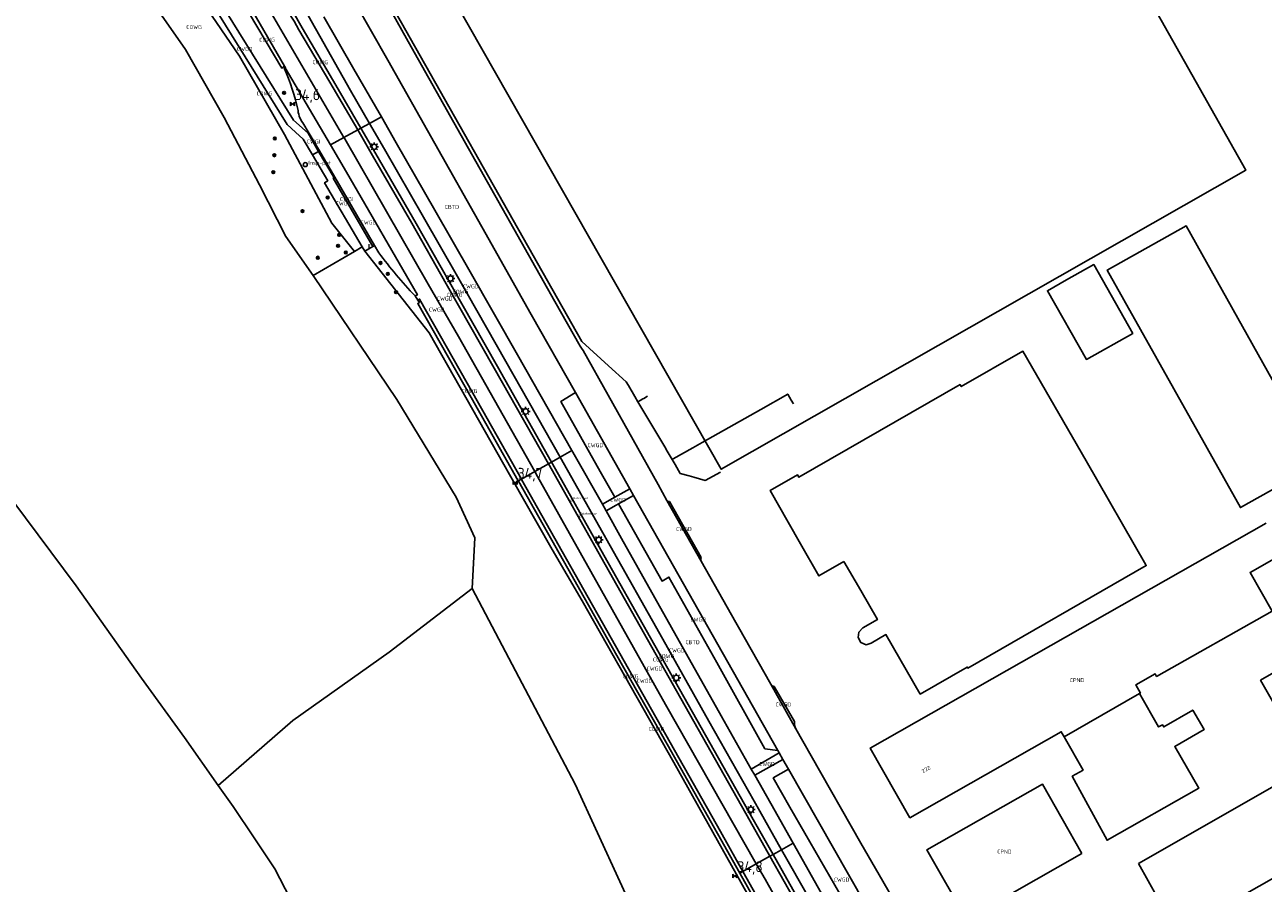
# Model space of a CAD drawing. Extents: x 163074 to 167167, y 441438 to 444019.
# Tile 34 of 49: x 164488 to 164769, y 442863 to 443058. Entities that reach past the tile are written whole.
import ezdxf
from ezdxf.enums import TextEntityAlignment as Align

# ---------------------------------------------------------------- set-up
doc = ezdxf.new("R2010")
doc.units = 0
doc.header["$LTSCALE"] = 4
doc.layers.get('0').update_dxf_attribs({"linetype": 'CONTINUOUS'})
for name, color, linetype in [('CBTD', 7, 'CONTINUOUS'), ('COWG', 7, 'CONTINUOUS'), ('CPND', 7, 'CONTINUOUS'), ('CWGD', 7, 'CONTINUOUS'), ('CWGI', 7, 'CONTINUOUS'), ('G_BTD', 3, 'CONTINUOUS'), ('G_OTD', 32, 'CONTINUOUS'), ('G_OWG', 6, 'CONTINUOUS'), ('G_PND', 1, 'CONTINUOUS'), ('G_WGD', 7, 'CONTINUOUS'), ('G_WGI', 1, 'CONTINUOUS'), ('LSHD', 3, 'CONTINUOUS'), ('NAR', 7, 'CONTINUOUS'), ('PPALHM', 10, 'CONTINUOUS'), ('PVGO', 102, 'CONTINUOUS')]:
    doc.layers.add(name, color=color, linetype=linetype)
doc.layers.add('PPAL', color=7, linetype='CONTINUOUS', true_color=0xbd2877)
doc.layers.add('PPUT', color=7, linetype='CONTINUOUS', true_color=0xbd2877)
doc.styles.add('ISO', font='ISO')
doc.styles.get("Standard").update_dxf_attribs({"font": 'ISO'})

# ---------------------------------------------------------------- blocks, each defined once
blk = doc.blocks.new('boom')
at = {"color": 0}
for radius in [0.315, 0.225, 0.135]:
    blk.add_circle((0, 0), radius, dxfattribs=at)
blk = doc.blocks.new('lichtmast')
at = {"color": 0}
for p, q in [((-0.6, 0), (-1, 0)), ((-0.71, 0.71), (-0.42, 0.42)), ((0, 0.6), (0, 1)), ((0.42, 0.42), (0.71, 0.71)), ((0.6, 0), (1, 0)), ((-0.42, -0.42), (-0.71, -0.71)), ((0, -0.6), (0, -1)), ((0.42, -0.42), (0.71, -0.71))]:
    blk.add_line(p, q, dxfattribs=at)
blk.add_circle((0, 0), 0.6, dxfattribs=at)
blk = doc.blocks.new('klok')
at = {"color": 0}
blk.add_circle((0, 0), 0.45, dxfattribs=at)
at = {"style": 'ISO'}
blk.add_attdef('KLOK', (0.7, 0), '', height=0.9, dxfattribs=at)
blk = doc.blocks.new('haltepaal')
at = {"linetype": 'ByBlock', "lineweight": -2}
h = blk.add_hatch(color=0, dxfattribs=at)
h.dxf.hatch_style = 1
h.paths.add_polyline_path([(0.15, 0.45), (0.45, 0.45), (0.45, 0.8), (-0.15, 0.8), (-0.15, -0.1), (0, -0.1, -0.414214), (-0.1, 0, -1), (0.1, 0, -0.414214), (0, -0.1), (0.15, -0.1)])
h.paths.add_polyline_path([(0.15, 0.5), (0.15, 0.75), (0.4, 0.75), (0.4, 0.5)], flags=16)
at = {"linetype": 'ByBlock', "lineweight": -2, "true_color": 0x681648}
h = blk.add_hatch(color=219, dxfattribs=at)
h.dxf.hatch_style = 1
h.paths.add_polyline_path([(0.1, 0, 1), (-0.1, 0, 1)])
at = {"color": 0, "linetype": 'ByBlock', "lineweight": -2}
blk.add_attdef('HALTEPAAL', (0.5, 0.35), '', height=0.5, dxfattribs=at)
blk = doc.blocks.new('waterleidingput')
at = {"linetype": 'ByBlock', "lineweight": -2}
h = blk.add_hatch(color=0, dxfattribs=at)
h.dxf.hatch_style = 1
edge = h.paths.add_edge_path()
edge.add_spline(control_points=[(0.44, 0), (0.44, 0.04), (0.43, 0.09), (0.36, 0.2), (0.28, 0.26), (0.09, 0.32), (-0.02, 0.33), (-0.22, 0.29), (-0.31, 0.24), (-0.42, 0.12), (-0.44, 0.06), (-0.44, -0.06), (-0.42, -0.12), (-0.33, -0.22), (-0.28, -0.26), (-0.1, -0.33), (0.04, -0.33), (0.27, -0.27), (0.37, -0.2), (0.43, -0.08), (0.44, -0.04), (0.44, 0)], knot_values=[0, 0, 0, 0, 0.380029, 0.380029, 1.118666, 1.118666, 1.857303, 1.857303, 2.59594, 2.59594, 3.13294, 3.13294, 3.66994, 3.66994, 4.20694, 4.20694, 5.079565, 5.079565, 5.952189, 5.952189, 6.283185, 6.283185, 6.283185, 6.283185], degree=3, periodic=0)
edge = h.paths.add_edge_path(flags=16)
edge.add_ellipse((0, 0), major_axis=(0.392, 0), ratio=0.689655, start_angle=0, end_angle=360)
h = blk.add_hatch(color=0, dxfattribs=at)
h.dxf.hatch_style = 1
h.paths.add_polyline_path([(-0.05, -0.09, -0.141608), (-0.09, -0.05), (-0.1, -0.09), (-0.17, 0.17), (-0.22, 0.17), (-0.13, -0.17), (-0.08, -0.17)])
at = {"linetype": 'ByBlock', "lineweight": -2, "true_color": 0x104b6e}
h = blk.add_hatch(color=156, dxfattribs=at)
h.dxf.hatch_style = 1
h.paths.add_polyline_path([(0.1, 0, 1), (-0.1, 0, 1)])
at = {"linetype": 'ByBlock', "lineweight": -2}
h = blk.add_hatch(color=0, dxfattribs=at)
h.dxf.hatch_style = 1
h.paths.add_polyline_path([(0.02, 0.17), (-0.03, 0.17), (-0.05, 0.09, -0.269854), (0.05, 0.09)])
h = blk.add_hatch(color=0, dxfattribs=at)
h.dxf.hatch_style = 1
h.paths.add_polyline_path([(0.23, 0.17), (0.17, 0.17), (0.1, -0.09), (0.09, -0.05, -0.141608), (0.05, -0.09), (0.07, -0.17), (0.12, -0.17)])
at = {"color": 0, "linetype": 'ByBlock', "lineweight": -2}
blk.add_attdef('WATERLEIDINGPUT', (0.5, 0.35), '', height=0.5, dxfattribs=at)
blk = doc.blocks.new('kilometerpaal')
at = {"color": 0}
for p, q in [((-0.44, 0.44), (0.44, -0.44)), ((-0.44, -0.44), (-0.44, 0.44)), ((0.44, 0.44), (-0.44, -0.44)), ((0.44, -0.44), (0.44, 0.44))]:
    blk.add_line(p, q, dxfattribs=at)
at = {"color": 0, "style": 'ISO'}
blk.add_attdef('KILOMETERPAAL', (0.59, 0.87), '', height=2.5, dxfattribs=at)

msp = doc.modelspace()

# ---------------------------------------------------------------- linework, layer by layer
at = {"layer": 'G_BTD', "linetype": 'Continuous', "transparency": 33554687}
for points in [[(164381.277, 443081.529), (164382.359, 443080.322), (164418.799, 443035.483), (164450.211, 442995.251), (164461.984, 442979.877), (164479.261, 442957.481), (164499.417, 442930.466), (164514.301, 442909.477), (164524.064, 442895.934), (164531.698, 442885.091)], [(164553.271, 443000.986), (164572.321, 442972.806), (164585.809, 442950.612), (164590.069, 442941.38), (164589.422, 442929.862)], [(164589.422, 442929.862), (164570.609, 442915.353), (164548.709, 442899.859), (164531.698, 442885.091)], [(164689.583, 442765.652), (164646.823, 442828.185), (164636.937, 442839.555), (164628.038, 442852.161), (164612.869, 442885.39), (164589.422, 442929.862)], [(164531.698, 442885.091), (164535.11, 442880.245), (164539.896, 442873.15), (164544.574, 442866.131), (164550.456, 442854.778), (164553.207, 442848.757), (164557.517, 442837.241), (164560.052, 442829.122), (164564.991, 442802.19), (164566.052, 442795.014), (164568.327, 442778.207), (164569.512, 442768.898), (164609.519, 442720.126), (164655.011, 442667.709)]]:
    msp.add_lwpolyline(points, dxfattribs=at)
at = {"layer": 'G_OTD', "linetype": 'Continuous', "transparency": 33554687}
for points in [[(164588.234, 443093.694), (164577.603, 443087.64), (164578.073, 443086.812), (164573.644, 443084.29), (164646.025, 442956.953), (164765.256, 443024.986), (164724.141, 443097.922), (164601.547, 443097.13)], [(164781.952, 442958.294), (164764.002, 442948.244), (164733.766, 443002.248), (164751.716, 443012.298), (164781.952, 442958.294)], [(164732.669, 443000), (164739.571, 442987.829), (164729.018, 442981.922), (164720.154, 442997.558), (164724.479, 443000), (164730.682, 443003.503), (164732.669, 443000)], [(164673.927, 442935.98), (164668.251, 442932.712), (164664.077, 442939.989), (164661.26, 442944.9), (164657.121, 442952.114), (164663.38, 442955.676), (164663.684, 442955.147), (164700.333, 442976.208), (164700.593, 442975.756), (164714.591, 442983.808), (164728.952, 442958.842), (164742.515, 442935.263), (164742.624, 442935.074), (164702.067, 442911.745), (164701.93, 442911.983), (164691.273, 442905.848), (164683.48, 442919.385), (164680.094, 442917.436), (164678.944, 442917.061), (164677.762, 442917.569), (164677.149, 442918.695), (164677.308, 442919.935), (164678.19, 442920.901), (164681.529, 442922.774), (164677.728, 442929.377), (164673.927, 442935.98)], [(164740.845, 442867.353), (164779.706, 442889.514), (164768.59, 442908.995), (164795.272, 442924.316), (164815.411, 442888.98), (164749.65, 442851.576), (164740.845, 442867.353)], [(164723.959, 442896.116), (164728.28, 442888.556), (164725.824, 442887.152), (164733.703, 442872.591), (164754.59, 442884.456), (164749.114, 442893.954), (164755.753, 442897.785), (164753.204, 442902.202), (164746.584, 442898.382), (164746.31, 442898.86), (164745.433, 442898.359), (164741.096, 442905.949)]]:
    msp.add_lwpolyline(points, dxfattribs=at)
at = {"layer": 'G_OWG', "linetype": 'Continuous', "transparency": 33554687}
for points in [[(164508.472, 443073.77), (164510.79, 443071.491), (164514.612, 443066.356), (164524.31, 443052.381), (164533.106, 443036.94), (164541.109, 443021.616), (164547.127, 443009.898), (164553.271, 443000.986)], [(164562.666, 443006.475), (164557.534, 443012.895), (164546.82, 443033.097), (164536.593, 443050.85), (164523.983, 443069.378), (164520.004, 443073.376)], [(164564.149, 443034.508), (164558.487, 443044.303), (164550.816, 443057.294), (164546.417, 443065.118), (164545.912, 443064.805), (164545.702, 443064.676)], [(164546.817, 443048.588), (164546.152, 443048.188), (164538.843, 443060.509), (164539.57, 443061.039)], [(164564.149, 443034.508), (164563.428, 443034.113)], [(164566.12, 443035.59), (164564.149, 443034.508)], [(164607.46, 442958.604), (164595.171, 442980.329), (164584.261, 442999.514), (164576.703, 443012.828), (164567.528, 443028.663), (164564.149, 443034.508)], [(164553.271, 443000.986), (164562.666, 443006.475)], [(164562.666, 443006.475), (164564.441, 443007.511)], [(164697.65, 442785.22), (164696.823, 442784.627), (164689.293, 442795.469), (164683.507, 442804.59), (164677.762, 442814.962), (164665.769, 442836.338), (164656.163, 442852.9), (164635.234, 442890.273), (164614.412, 442927.027), (164607.582, 442938.715), (164600.779, 442950.69), (164579.652, 442987.987), (164565.021, 443006.518)], [(164599.926, 442954.313), (164587.555, 442976.205), (164577.06, 442994.675), (164577.442, 442994.879), (164577.124, 442995.439)], [(164607.46, 442958.604), (164606.765, 442958.208)], [(164609.449, 442959.736), (164607.46, 442958.604)], [(164607.46, 442958.604), (164607.683, 442958.21), (164618.673, 442938.658), (164629.963, 442918.625), (164641.476, 442898.235), (164653.305, 442877.36), (164657.82, 442869.365)], [(164600.634, 442954.717), (164599.926, 442954.313)], [(164650.265, 442865.106), (164645.182, 442874.115), (164633.749, 442894.432), (164622.3, 442914.618), (164611.155, 442934.399), (164599.959, 442954.253), (164599.926, 442954.313)], [(164659.757, 442870.457), (164657.82, 442869.365)], [(164657.82, 442869.365), (164657.12, 442868.971)], [(164657.82, 442869.365), (164664.356, 442857.793), (164675.723, 442837.727), (164685.986, 442819.633)], [(164650.971, 442865.504), (164650.265, 442865.106)], [(164650.265, 442865.106), (164656.582, 442853.908), (164668.128, 442833.422), (164678.421, 442815.432)]]:
    msp.add_lwpolyline(points, dxfattribs=at)
at = {"layer": 'G_PND', "linetype": 'Continuous', "transparency": 33554687}
for points in [[(164769.883, 442944.671), (164714.304, 442913.111), (164679.905, 442893.578), (164688.905, 442877.728), (164723.305, 442897.26), (164723.959, 442896.116)], [(164773.845, 442937.779), (164766.216, 442933.491), (164771.205, 442924.656), (164744.975, 442909.843), (164744.648, 442910.422), (164740.264, 442907.955), (164741.293, 442906.068), (164741.096, 442905.949)], [(164723.959, 442896.116), (164741.096, 442905.949)], [(164728, 442869.604), (164701.75, 442854.688), (164692.793, 442870.451), (164719.043, 442885.367), (164728, 442869.604)]]:
    msp.add_lwpolyline(points, dxfattribs=at)
at = {"layer": 'G_WGD', "linetype": 'Continuous', "transparency": 33554687}
for points in [[(164531.878, 443081.528), (164537.162, 443072.384), (164543.839, 443060.614), (164560.302, 443032.397)], [(164552.142, 443033.342), (164548.803, 443036.309), (164535.042, 443058.531), (164522.801, 443078.379)], [(164553.139, 443028.465), (164551.052, 443032.024), (164549.295, 443033.617), (164547.393, 443035.366), (164536.502, 443052.953), (164523.69, 443073.649)], [(164564.584, 443072.685), (164575.578, 443052.991), (164586.977, 443032.867), (164608.24, 442995.067), (164613.989, 442984.962)], [(164559.135, 443069.607), (164570.261, 443049.962), (164591.631, 443012.091), (164602.841, 442992.147), (164612.936, 442974.4)], [(164546.817, 443048.588), (164539.57, 443061.039)], [(164566.12, 443035.59), (164561.789, 443043.105), (164552.177, 443060.1)], [(164555.752, 443059.855), (164562.578, 443047.908), (164568.819, 443037.072)], [(164550.087, 443056.869), (164557.098, 443045.004), (164563.428, 443034.113)], [(164546.753, 443048.138), (164546.96, 443048.246)], [(164546.817, 443048.588), (164547.008, 443048.275), (164546.96, 443048.246)], [(164546.96, 443048.246), (164557.251, 443030.722)], [(164566.12, 443035.59), (164568.819, 443037.072)], [(164568.819, 443037.072), (164572.195, 443031.212), (164580.959, 443015.885), (164588.971, 443001.846), (164599.735, 442982.984), (164612.111, 442961.252)], [(164552.186, 443033.717), (164551.198, 443035.37)], [(164552.186, 443033.717), (164552.007, 443033.592), (164552.142, 443033.342)], [(164554.747, 443029.348), (164552.186, 443033.717)], [(164563.428, 443034.113), (164560.302, 443032.397)], [(164606.765, 442958.208), (164594.476, 442979.935), (164583.565, 442999.118), (164575.694, 443012.914), (164566.791, 443028.326), (164563.428, 443034.113)], [(164609.449, 442959.736), (164597.084, 442981.486), (164586.116, 443000.798), (164578.41, 443014.295), (164569.497, 443029.729), (164566.12, 443035.59)], [(164560.302, 443032.397), (164557.251, 443030.722)], [(164576.474, 442996.36), (164577.002, 442996.629), (164560.902, 443024.507), (164557.251, 443030.722)], [(164560.302, 443032.397), (164560.472, 443032.107), (164579.427, 442999.082), (164586.345, 442987.15), (164603.657, 442956.438)], [(164554.551, 443029.24), (164553.139, 443028.465)], [(164564.441, 443007.511), (164555.909, 443022.12), (164556.615, 443022.541), (164553.139, 443028.465)], [(164554.551, 443029.24), (164554.747, 443029.348)], [(164554.747, 443029.348), (164558.266, 443023.342), (164567.25, 443007.857)], [(164564.441, 443007.511), (164565.021, 443006.518)], [(164566.898, 443007.635), (164565.021, 443006.518)], [(164566.898, 443007.635), (164567.25, 443007.857)], [(164567.25, 443007.857), (164568.205, 443006.175)], [(164577.124, 442995.439), (164576.474, 442996.36)], [(164600.634, 442954.717), (164588.307, 442976.558), (164577.48, 442995.638), (164577.124, 442995.439)], [(164613.989, 442984.962), (164614.304, 442984.463), (164614.638, 442983.976), (164631.723, 442953.506), (164633.665, 442949.835)], [(164612.936, 442974.4), (164609.566, 442972.358), (164618.557, 442956.425), (164621.879, 442950.591)], [(164612.936, 442974.4), (164625.301, 442952.499)], [(164609.449, 442959.736), (164612.111, 442961.252)], [(164619.043, 442949.002), (164612.332, 442960.863), (164612.111, 442961.252)], [(164606.765, 442958.208), (164603.657, 442956.438)], [(164657.12, 442868.971), (164652.609, 442876.966), (164640.78, 442897.842), (164629.267, 442918.231), (164617.976, 442938.266), (164606.986, 442957.817), (164606.765, 442958.208)], [(164659.757, 442870.457), (164654.793, 442879.252), (164643.243, 442899.668), (164632.064, 442919.563), (164620.801, 442939.586), (164609.449, 442959.736)], [(164603.657, 442956.438), (164600.634, 442954.717)], [(164600.634, 442954.717), (164600.675, 442954.644), (164611.869, 442934.751), (164622.986, 442915.052), (164634.437, 442894.819), (164645.867, 442874.57), (164650.971, 442865.504)], [(164603.657, 442956.438), (164604.308, 442955.283), (164633.35, 442903.49), (164654.014, 442867.219)], [(164625.301, 442952.499), (164621.879, 442950.591)], [(164625.301, 442952.499), (164626.137, 442951.018)], [(164621.879, 442950.591), (164619.043, 442949.002)], [(164619.876, 442947.502), (164619.043, 442949.002)], [(164622.719, 442949.098), (164622.163, 442948.786), (164619.876, 442947.502)], [(164626.137, 442951.018), (164622.719, 442949.098)], [(164658.876, 442893.032), (164655.969, 442893.422), (164645.005, 442912.996), (164634.165, 442932.432), (164632.603, 442931.549), (164622.719, 442949.098)], [(164626.137, 442951.018), (164658.876, 442893.032)], [(164641.463, 442936.079), (164633.665, 442949.835)], [(164641.453, 442936.895), (164634.25, 442949.62)], [(164652.852, 442888.776), (164646.014, 442900.917), (164634.737, 442921.013), (164623.377, 442941.227), (164619.876, 442947.502)], [(164657.286, 442908.077), (164649.94, 442921.055), (164649.383, 442922.141), (164641.463, 442936.079)], [(164663.02, 442897.96), (164657.286, 442908.077)], [(164658.046, 442907.564), (164662.664, 442899.606)], [(164705.096, 442824.349), (164697.982, 442836.816), (164688.05, 442854.127), (164677.76, 442871.944), (164666.48, 442891.829), (164663.02, 442897.96)], [(164659.191, 442892.478), (164658.876, 442893.032)], [(164659.191, 442892.478), (164652.852, 442888.776)], [(164660.035, 442890.993), (164653.658, 442887.395)], [(164660.035, 442890.993), (164659.191, 442892.478)], [(164660.035, 442890.993), (164661.315, 442888.739)], [(164652.852, 442888.776), (164653.658, 442887.395)], [(164653.658, 442887.395), (164657.328, 442880.967), (164662.41, 442871.953)], [(164661.315, 442888.739), (164657.849, 442886.772), (164661.637, 442880.13), (164672.964, 442860.456), (164684.076, 442840.914), (164685.558, 442838.378), (164688.924, 442840.328)], [(164661.315, 442888.739), (164688.924, 442840.328)], [(164659.757, 442870.457), (164662.41, 442871.953)], [(164659.757, 442870.457), (164666.152, 442859.127), (164676.31, 442841.427)], [(164662.41, 442871.953), (164668.854, 442860.523), (164678.313, 442843.977)], [(164657.12, 442868.971), (164654.014, 442867.219)], [(164657.12, 442868.971), (164663.625, 442857.444), (164675.057, 442837.075), (164685.259, 442819.379)], [(164654.014, 442867.219), (164650.971, 442865.504)], [(164650.971, 442865.504), (164657.312, 442854.238), (164668.814, 442833.824), (164679.27, 442815.511)], [(164654.014, 442867.219), (164656.006, 442863.723), (164666.839, 442844.355), (164680.636, 442820.155), (164684.955, 442812.674)]]:
    msp.add_lwpolyline(points, dxfattribs=at)
for points in [[(164545.702, 443064.676, 0.0086568), (164550.087, 443056.869)], [(164549.867, 443038.539, 0.0485414), (164546.753, 443048.138)], [(164551.198, 443035.37, -0.1542642), (164549.867, 443038.539)], [(164576.474, 442996.36, -0.0275448), (164568.205, 443006.175)], [(164633.665, 442949.835, 0.3167982), (164634.25, 442949.62)], [(164641.463, 442936.079, -0.1862205), (164641.453, 442936.895)], [(164657.286, 442908.077, 0.2247221), (164658.046, 442907.564)], [(164663.02, 442897.96, -0.1429964), (164662.664, 442899.606)]]:
    msp.add_lwpolyline(points, format="xyb", dxfattribs=at)
at = {"layer": 'G_WGI', "linetype": 'Continuous', "transparency": 33554687}
for points in [[(164554.551, 443029.24), (164552.142, 443033.342)], [(164554.551, 443029.24), (164558.067, 443023.255), (164557.872, 443023.17), (164566.898, 443007.635)]]:
    msp.add_lwpolyline(points, dxfattribs=at)
at = {"layer": 'LSHD', "linetype": 'Continuous', "lineweight": -3, "transparency": 33554687}
for points in [[(164634.905, 442959.194), (164633.559, 442961.46), (164633.425, 442961.686), (164628.687, 442969.664), (164628.459, 442970.049), (164627.123, 442972.298), (164626.429, 442973.474), (164624.955, 442975.971), (164624.459, 442976.812), (164620.416, 442980.504), (164614.382, 442986.014), (164564.282, 443074.604), (164561.384, 443079.923), (164560.297, 443085.708), (164560.138, 443088.715), (164560.457, 443091.611), (164561.601, 443094.362), (164567.227, 443101.264), (164569.882, 443104.521), (164571.234, 443105.717), (164572.451, 443106.748), (164588.309, 443111.059), (164612.391, 443111.382), (164692.928, 443112.942)], [(164627.123, 442972.298), (164627.639, 442972.601), (164628.223, 442972.946), (164628.415, 442973.062), (164629.256, 442973.567)], [(164662.445, 442971.856), (164661.946, 442972.683), (164661.171, 442974.048), (164655.052, 442970.585), (164641.73, 442963.047), (164639.568, 442961.826), (164635.129, 442959.32), (164634.905, 442959.194), (164635.566, 442958.043), (164636.72, 442956.033), (164638.768, 442955.443), (164639.839, 442955.138), (164642.367, 442954.431), (164645.89, 442956.311)]]:
    msp.add_lwpolyline(points, dxfattribs=at)

# ---------------------------------------------------------------- block references
at = {"layer": 'PPAL', "transparency": 33554687}
for p in [(164567.18, 443030.276), (164584.523, 443000.319), (164601.597, 442970.123), (164618.198, 442940.92), (164635.832, 442909.516), (164652.778, 442879.573)]:
    msp.add_blockref('lichtmast', p, dxfattribs=at)
msp.add_blockref('haltepaal', (164566.004, 443007.4), dxfattribs=at).add_auto_attribs({'HALTEPAAL': 'H'})
at = {"layer": 'PPALHM', "transparency": 33554687}
for p, values in [((164548.598, 443040.007), {'KILOMETERPAAL': '34,6'}), ((164599.212, 442953.907), {'KILOMETERPAAL': '34,7'}), ((164649.141, 442864.472), {'KILOMETERPAAL': '34,8'})]:
    msp.add_blockref('kilometerpaal', p, dxfattribs=at).add_auto_attribs(values)
at = {"layer": 'PPUT', "transparency": 33554687}
for name, p, values in [('klok', (164551.513, 443026.225), {'KLOK': 'Insp-put'}), ('waterleidingput', (164611.776, 442949.835), {'WATERLEIDINGPUT': 'WaterLput'}), ('waterleidingput', (164613.797, 442946.292), {'WATERLEIDINGPUT': 'WaterLput'})]:
    msp.add_blockref(name, p, dxfattribs=at).add_auto_attribs(values)
at = {"layer": 'PVGO', "transparency": 33554687}
for p in [(164546.687, 443042.543), (164544.598, 443032.178), (164544.486, 443028.348), (164544.252, 443024.49), (164556.606, 443018.725), (164550.883, 443015.668), (164558.961, 443007.762), (164559.246, 443010.253), (164554.36, 443005.061), (164560.724, 443006.243), (164568.628, 443003.862), (164570.274, 443001.377), (164572.143, 442997.226)]:
    msp.add_blockref('boom', p, dxfattribs=at)

# ---------------------------------------------------------------- texts
at = {"layer": 'CBTD', "transparency": 33554687, "style": 'ISO'}
for p in [(164584.836, 443016.613), (164639.534, 442917.635)]:
    msp.add_text('CBTD', height=0.9, dxfattribs=at).set_placement(p, align=Align.MIDDLE_CENTER)
at = {"layer": 'COWG', "transparency": 33554687, "style": 'ISO'}
for p in [(164526.243, 443057.523), (164542.83, 443054.613), (164554.926, 443049.507), (164542.223, 443042.396), (164585.444, 442996.624), (164586.799, 442997.323), (164588.847, 442974.76), (164632.293, 442913.685), (164633.609, 442914.491), (164625.449, 442909.883), (164631.336, 442897.92)]:
    msp.add_text('COWG', height=0.9, dxfattribs=at).set_placement(p, align=Align.MIDDLE_CENTER)
at = {"layer": 'CPND', "transparency": 33554687, "style": 'ISO'}
for p in [(164726.875, 442909.019), (164710.397, 442870.028)]:
    msp.add_text('CPND', height=0.9, dxfattribs=at).set_placement(p, align=Align.MIDDLE_CENTER)
at = {"layer": 'CWGD', "transparency": 33554687, "style": 'ISO'}
for p in [(164537.77, 443052.516), (164560.195, 443017.399), (164565.875, 443013.062), (164589.116, 442998.554), (164583.194, 442995.771), (164581.383, 442993.253), (164617.434, 442962.424), (164622.59, 442950.007), (164637.564, 442943.361), (164640.798, 442922.795), (164635.93, 442915.785), (164630.852, 442911.633), (164628.596, 442908.86), (164660.153, 442903.476), (164656.444, 442889.921), (164673.387, 442863.642)]:
    msp.add_text('CWGD', height=0.9, dxfattribs=at).set_placement(p, align=Align.MIDDLE_CENTER)
at = {"layer": 'CWGI', "transparency": 33554687, "style": 'ISO'}
for p in [(164553.377, 443031.462), (164560.901, 443018.379)]:
    msp.add_text('CWGI', height=0.9, dxfattribs=at).set_placement(p, align=Align.MIDDLE_CENTER)
at = {"layer": 'NAR', "transparency": 33554687, "style": 'ISO'}
msp.add_text('222', height=0.9, rotation=29.6, dxfattribs=at).set_placement((164692.571, 442888.743), align=Align.MIDDLE_CENTER)

doc.saveas('drawing.dxf')
